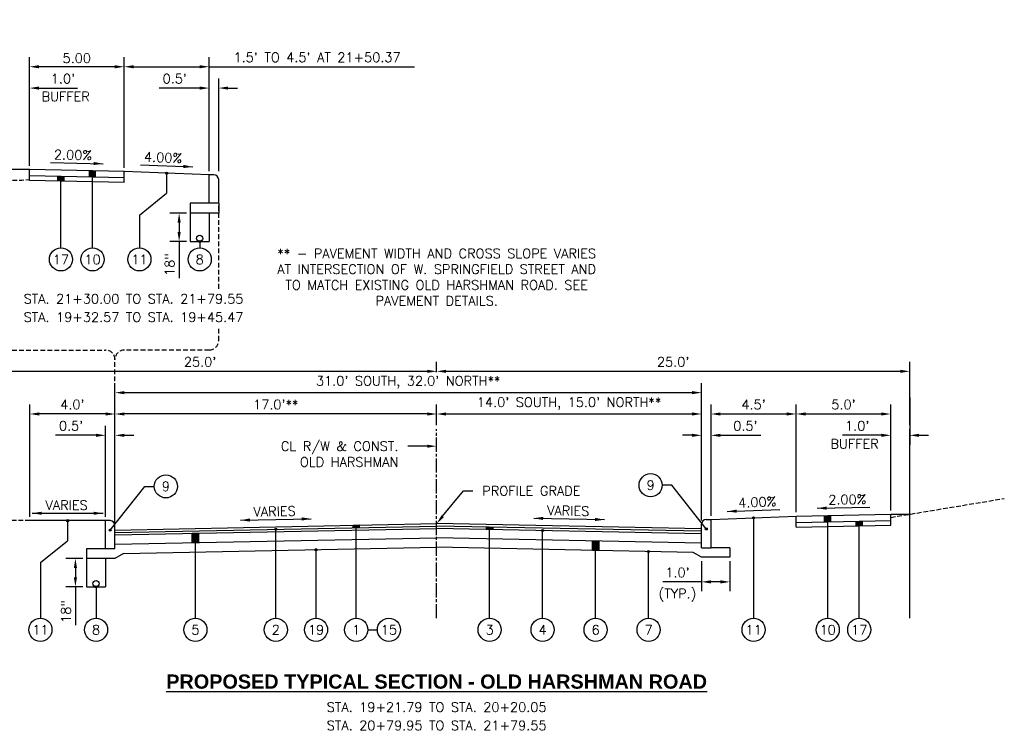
# Model space of a CAD drawing. Extents: x 1490311 to 1490501, y 656428 to 657058.
# Tile 10 of 15: x 1490348 to 1490400, y 656768 to 656806. Entities that reach past the tile are written whole.
import ezdxf
from ezdxf import colors
from ezdxf.entities.mleader import LeaderData, LeaderLine
from ezdxf.enums import TextEntityAlignment as Align
from ezdxf.math import Vec2, Vec3

# ---------------------------------------------------------------- set-up
doc = ezdxf.new("R2010")
doc.units = 0
doc.header["$MEASUREMENT"] = 0
doc.header["$PDMODE"] = 34
doc.header["$PDSIZE"] = 0.004
for name, pattern in [('B', [0.3, 0.25, -0.05]), ('E', [1, 0.75, -0.05, 0.15, -0.05]), ('HIDDEN', [0.375, 0.25, -0.125]), ('rowex', [0])]:
    doc.linetypes.add(name, pattern=pattern)
for name, color, linetype in [('CENTERLINE', 180, 'E'), ('E-GROUND', 82, 'B'), ('E-ROFW-EX', 6, 'rowex'), ('P-CURB', 6, 'Continuous'), ('P-GROUND', 3, 'Continuous'), ('P-LABEL', 7, 'Continuous'), ('P-PAVEMENT', 6, 'Continuous'), ('P-WALK', 4, 'Continuous')]:
    doc.layers.add(name, color=color, linetype=linetype)
doc.styles.add('SOLID', font='arialbd.ttf')
doc.styles.get("Standard").update_dxf_attribs({"font": 'simplex.shx'})
doc.dimstyles.new('COEC', dxfattribs={"dimscale": 13.9, "dimtxt": 0.18, "dimasz": 0.18, "dimexe": 0.18, "dimexo": 0.0625, "dimgap": 0.09, "dimtad": 1, "dimzin": 0, "dimdsep": 46, "dimtxsty": 'Standard', "dimcen": 0.09, "dimclrd": 256, "dimclre": 256, "dimclrt": 256, "dimaunit": 1, "dimadec": 4, "dimazin": 0, "dimtfac": 1, "dimtofl": 0, "dimtmove": 0, "dimatfit": 3, "dimfxl": 1, "dimtolj": 1, "dimtzin": 0, "dimlwd": -1, "dimlwe": -1, "dimarcsym": 0})

# ---------------------------------------------------------------- blocks, each defined once
blk = doc.blocks.new('*D430')
at = {"layer": 'Defpoints', "color": 0, "transparency": 16777216}
for p in [(1490352.783, 656783.54), (1490352.283, 656779.029), (1490352.783, 656778.779)]:
    blk.add_point(p, dxfattribs=at)
at = {"layer": 'P-LABEL', "transparency": 16777216}
for p, q in [((1490352.283, 656779.229), (1490352.283, 656784.04)), ((1490352.783, 656778.979), (1490352.783, 656784.04)), ((1490351.783, 656783.54), (1490349.645, 656783.54)), ((1490353.283, 656783.54), (1490353.783, 656783.54))]:
    blk.add_line(p, q, dxfattribs=at)
for points in [[(1490351.783, 656783.624), (1490351.783, 656783.457), (1490352.283, 656783.54)], [(1490353.283, 656783.624), (1490353.283, 656783.457), (1490352.783, 656783.54)]]:
    blk.add_solid(points, dxfattribs=at)
at = {"layer": 'P-LABEL', "transparency": 16777216, "insert": (1490350.464, 656784.038), "char_height": 0.5, "attachment_point": 5}
blk.add_mtext("\\A1;0.5'", dxfattribs=at)
blk = doc.blocks.new('*D431')
at = {"layer": 'Defpoints', "color": 0, "transparency": 16777216}
for p in [(1490348.283, 656784.668), (1490352.783, 656783.789), (1490348.283, 656779.029)]:
    blk.add_point(p, dxfattribs=at)
at = {"layer": 'P-LABEL', "transparency": 16777216}
for p, q in [((1490348.283, 656779.229), (1490348.283, 656785.168)), ((1490352.783, 656783.989), (1490352.783, 656785.168)), ((1490352.283, 656784.668), (1490348.783, 656784.668))]:
    blk.add_line(p, q, dxfattribs=at)
for points in [[(1490348.783, 656784.751), (1490348.783, 656784.585), (1490348.283, 656784.668)], [(1490352.283, 656784.751), (1490352.283, 656784.585), (1490352.783, 656784.668)]]:
    blk.add_solid(points, dxfattribs=at)
at = {"layer": 'P-LABEL', "transparency": 16777216, "insert": (1490350.533, 656785.166), "char_height": 0.5, "attachment_point": 5}
blk.add_mtext("\\A1;4.0'", dxfattribs=at)
blk = doc.blocks.new('*D432')
at = {"layer": 'Defpoints', "color": 0, "transparency": 16777216}
for p in [(1490352.783, 656784.668), (1490369.783, 656783.869), (1490352.783, 656778.779)]:
    blk.add_point(p, dxfattribs=at)
at = {"layer": 'P-LABEL', "transparency": 16777216}
for p, q in [((1490352.783, 656778.979), (1490352.783, 656785.168)), ((1490369.783, 656784.069), (1490369.783, 656785.168)), ((1490369.283, 656784.668), (1490353.283, 656784.668))]:
    blk.add_line(p, q, dxfattribs=at)
for points in [[(1490353.283, 656784.751), (1490353.283, 656784.585), (1490352.783, 656784.668)], [(1490369.283, 656784.751), (1490369.283, 656784.585), (1490369.783, 656784.668)]]:
    blk.add_solid(points, dxfattribs=at)
at = {"layer": 'P-LABEL', "transparency": 16777216, "insert": (1490361.283, 656785.166), "char_height": 0.5, "attachment_point": 5}
blk.add_mtext("\\A1;17.0'**", dxfattribs=at)
blk = doc.blocks.new('*D433')
at = {"layer": 'Defpoints', "color": 0, "transparency": 16777216}
for p in [(1490383.783, 656784.668), (1490369.783, 656783.869), (1490383.783, 656778.839)]:
    blk.add_point(p, dxfattribs=at)
at = {"layer": 'P-LABEL', "transparency": 16777216}
for p, q in [((1490369.783, 656784.069), (1490369.783, 656785.168)), ((1490383.783, 656779.039), (1490383.783, 656785.168)), ((1490370.283, 656784.668), (1490383.283, 656784.668))]:
    blk.add_line(p, q, dxfattribs=at)
for points in [[(1490370.283, 656784.751), (1490370.283, 656784.585), (1490369.783, 656784.668)], [(1490383.283, 656784.751), (1490383.283, 656784.585), (1490383.783, 656784.668)]]:
    blk.add_solid(points, dxfattribs=at)
at = {"layer": 'P-LABEL', "transparency": 16777216, "insert": (1490376.783, 656785.213), "char_height": 0.5, "attachment_point": 5}
blk.add_mtext("\\A1;14.0' SOUTH, 15.0' NORTH**", dxfattribs=at)
blk = doc.blocks.new('*D434')
at = {"layer": 'Defpoints', "color": 0, "transparency": 16777216}
for p in [(1490383.783, 656785.796), (1490352.783, 656778.779), (1490383.783, 656778.839)]:
    blk.add_point(p, dxfattribs=at)
at = {"layer": 'P-LABEL', "transparency": 16777216}
for p, q in [((1490352.783, 656778.979), (1490352.783, 656786.296)), ((1490383.783, 656779.039), (1490383.783, 656786.296)), ((1490353.283, 656785.796), (1490383.283, 656785.796))]:
    blk.add_line(p, q, dxfattribs=at)
for points in [[(1490353.283, 656785.879), (1490353.283, 656785.713), (1490352.783, 656785.796)], [(1490383.283, 656785.879), (1490383.283, 656785.713), (1490383.783, 656785.796)]]:
    blk.add_solid(points, dxfattribs=at)
at = {"layer": 'P-LABEL', "transparency": 16777216, "insert": (1490368.283, 656786.341), "char_height": 0.5, "attachment_point": 5}
blk.add_mtext("\\A1;31.0' SOUTH, 32.0' NORTH**", dxfattribs=at)
blk = doc.blocks.new('*D435')
at = {"layer": 'Defpoints', "color": 0, "transparency": 16777216}
for p in [(1490383.783, 656783.54), (1490384.283, 656779.109), (1490383.783, 656778.859)]:
    blk.add_point(p, dxfattribs=at)
at = {"layer": 'P-LABEL', "transparency": 16777216}
for p, q in [((1490383.783, 656779.059), (1490383.783, 656784.04)), ((1490384.283, 656779.309), (1490384.283, 656784.04)), ((1490383.283, 656783.54), (1490382.783, 656783.54)), ((1490384.783, 656783.54), (1490386.921, 656783.54))]:
    blk.add_line(p, q, dxfattribs=at)
for points in [[(1490383.283, 656783.624), (1490383.283, 656783.457), (1490383.783, 656783.54)], [(1490384.783, 656783.624), (1490384.783, 656783.457), (1490384.283, 656783.54)]]:
    blk.add_solid(points, dxfattribs=at)
at = {"layer": 'P-LABEL', "transparency": 16777216, "insert": (1490386.102, 656784.038), "char_height": 0.5, "attachment_point": 5}
blk.add_mtext("\\A1;0.5'", dxfattribs=at)
blk = doc.blocks.new('*D436')
at = {"layer": 'Defpoints', "color": 0, "transparency": 16777216}
for p in [(1490369.783, 656786.924), (1490369.783, 656786.686), (1490344.783, 656783.869)]:
    blk.add_point(p, dxfattribs=at)
at = {"layer": 'P-LABEL', "transparency": 16777216}
for p, q in [((1490344.783, 656784.069), (1490344.783, 656787.424)), ((1490369.783, 656786.886), (1490369.783, 656787.424)), ((1490345.283, 656786.924), (1490369.283, 656786.924))]:
    blk.add_line(p, q, dxfattribs=at)
for points in [[(1490345.283, 656787.007), (1490345.283, 656786.84), (1490344.783, 656786.924)], [(1490369.283, 656787.007), (1490369.283, 656786.84), (1490369.783, 656786.924)]]:
    blk.add_solid(points, dxfattribs=at)
at = {"layer": 'P-LABEL', "transparency": 16777216, "insert": (1490357.283, 656787.421), "char_height": 0.5, "attachment_point": 5}
blk.add_mtext("\\A1;25.0'", dxfattribs=at)
blk = doc.blocks.new('*D437')
at = {"layer": 'Defpoints', "color": 0, "transparency": 16777216}
for p in [(1490394.783, 656786.924), (1490369.783, 656786.686), (1490394.783, 656783.869)]:
    blk.add_point(p, dxfattribs=at)
at = {"layer": 'P-LABEL', "transparency": 16777216}
for p, q in [((1490369.783, 656786.886), (1490369.783, 656787.424)), ((1490394.783, 656784.069), (1490394.783, 656787.424)), ((1490370.283, 656786.924), (1490394.283, 656786.924))]:
    blk.add_line(p, q, dxfattribs=at)
for points in [[(1490370.283, 656787.007), (1490370.283, 656786.84), (1490369.783, 656786.924)], [(1490394.283, 656787.007), (1490394.283, 656786.84), (1490394.783, 656786.924)]]:
    blk.add_solid(points, dxfattribs=at)
at = {"layer": 'P-LABEL', "transparency": 16777216, "insert": (1490382.283, 656787.421), "char_height": 0.5, "attachment_point": 5}
blk.add_mtext("\\A1;25.0'", dxfattribs=at)
blk = doc.blocks.new('*D438')
at = {"layer": 'Defpoints', "color": 0, "transparency": 16777216}
for p in [(1490388.783, 656784.668), (1490388.783, 656779.269), (1490384.283, 656779.089)]:
    blk.add_point(p, dxfattribs=at)
at = {"layer": 'P-LABEL', "transparency": 16777216}
for p, q in [((1490384.283, 656779.289), (1490384.283, 656785.168)), ((1490388.783, 656779.469), (1490388.783, 656785.168)), ((1490384.783, 656784.668), (1490388.283, 656784.668))]:
    blk.add_line(p, q, dxfattribs=at)
for points in [[(1490384.783, 656784.751), (1490384.783, 656784.585), (1490384.283, 656784.668)], [(1490388.283, 656784.751), (1490388.283, 656784.585), (1490388.783, 656784.668)]]:
    blk.add_solid(points, dxfattribs=at)
at = {"layer": 'P-LABEL', "transparency": 16777216, "insert": (1490386.533, 656785.166), "char_height": 0.5, "attachment_point": 5}
blk.add_mtext("\\A1;4.5'", dxfattribs=at)
blk = doc.blocks.new('*D439')
at = {"layer": 'Defpoints', "color": 0, "transparency": 16777216}
for p in [(1490393.783, 656784.668), (1490388.783, 656779.269), (1490393.783, 656779.369)]:
    blk.add_point(p, dxfattribs=at)
at = {"layer": 'P-LABEL', "transparency": 16777216}
for p, q in [((1490388.783, 656779.469), (1490388.783, 656785.168)), ((1490393.783, 656779.569), (1490393.783, 656785.168)), ((1490389.283, 656784.668), (1490393.283, 656784.668))]:
    blk.add_line(p, q, dxfattribs=at)
for points in [[(1490389.283, 656784.751), (1490389.283, 656784.585), (1490388.783, 656784.668)], [(1490393.283, 656784.751), (1490393.283, 656784.585), (1490393.783, 656784.668)]]:
    blk.add_solid(points, dxfattribs=at)
at = {"layer": 'P-LABEL', "transparency": 16777216, "insert": (1490391.283, 656785.166), "char_height": 0.5, "attachment_point": 5}
blk.add_mtext("\\A1;5.0'", dxfattribs=at)
blk = doc.blocks.new('*D440')
at = {"layer": 'Defpoints', "color": 0, "transparency": 16777216}
for p in [(1490394.783, 656785.746), (1490394.783, 656783.54), (1490393.783, 656779.369)]:
    blk.add_point(p, dxfattribs=at)
at = {"layer": 'P-LABEL', "transparency": 16777216}
for p, q in [((1490394.783, 656785.546), (1490394.783, 656783.04)), ((1490393.783, 656779.569), (1490393.783, 656784.04)), ((1490393.283, 656783.54), (1490391.24, 656783.54)), ((1490395.283, 656783.54), (1490395.783, 656783.54))]:
    blk.add_line(p, q, dxfattribs=at)
for points in [[(1490393.283, 656783.624), (1490393.283, 656783.457), (1490393.783, 656783.54)], [(1490395.283, 656783.624), (1490395.283, 656783.457), (1490394.783, 656783.54)]]:
    blk.add_solid(points, dxfattribs=at)
at = {"layer": 'P-LABEL', "transparency": 16777216, "insert": (1490392.011, 656784.038), "char_height": 0.5, "attachment_point": 5}
blk.add_mtext("\\A1;1.0'", dxfattribs=at)
blk = doc.blocks.new('*D441')
at = {"layer": 'Defpoints', "color": 0, "transparency": 16777216}
for p in [(1490351.283, 656777.029), (1490350.693, 656775.529), (1490351.283, 656775.529)]:
    blk.add_point(p, dxfattribs=at)
at = {"layer": 'P-LABEL', "transparency": 16777216}
for p, q in [((1490351.083, 656777.029), (1490350.193, 656777.029)), ((1490350.693, 656776.529), (1490350.693, 656776.029)), ((1490351.083, 656775.529), (1490350.193, 656775.529)), ((1490350.693, 656775.529), (1490350.693, 656773.501))]:
    blk.add_line(p, q, dxfattribs=at)
for points in [[(1490350.61, 656776.529), (1490350.776, 656776.529), (1490350.693, 656777.029)], [(1490350.61, 656776.029), (1490350.776, 656776.029), (1490350.693, 656775.529)]]:
    blk.add_solid(points, dxfattribs=at)
at = {"layer": 'P-LABEL', "transparency": 16777216, "insert": (1490350.196, 656774.225), "char_height": 0.5, "attachment_point": 5, "rotation": 90}
blk.add_mtext('\\A1;18"', dxfattribs=at)
blk = doc.blocks.new('*D493')
at = {"layer": 'Defpoints', "color": 0, "transparency": 16777216}
for p in [(1490356.764, 656795.29), (1490356.174, 656793.79), (1490356.764, 656793.79)]:
    blk.add_point(p, dxfattribs=at)
at = {"layer": 'P-LABEL', "transparency": 16777216}
for p, q in [((1490356.564, 656795.29), (1490355.674, 656795.29)), ((1490356.174, 656794.79), (1490356.174, 656794.29)), ((1490356.564, 656793.79), (1490355.674, 656793.79)), ((1490356.174, 656793.79), (1490356.174, 656791.842))]:
    blk.add_line(p, q, dxfattribs=at)
for points in [[(1490356.091, 656794.79), (1490356.257, 656794.79), (1490356.174, 656795.29)], [(1490356.091, 656794.29), (1490356.257, 656794.29), (1490356.174, 656793.79)]]:
    blk.add_solid(points, dxfattribs=at)
at = {"layer": 'P-LABEL', "transparency": 16777216, "insert": (1490355.676, 656792.566), "char_height": 0.5, "attachment_point": 5, "rotation": 90}
blk.add_mtext('\\A1;18"', dxfattribs=at)
blk = doc.blocks.new('*D494')
at = {"layer": 'Defpoints', "color": 0, "transparency": 16777216}
for p in [(1490353.264, 656803.03), (1490353.264, 656797.49), (1490357.764, 656797.31)]:
    blk.add_point(p, dxfattribs=at)
at = {"layer": 'P-LABEL', "transparency": 16777216}
for p, q in [((1490353.264, 656797.69), (1490353.264, 656803.53)), ((1490353.764, 656803.03), (1490357.264, 656803.03)), ((1490357.764, 656797.51), (1490357.764, 656803.53)), ((1490357.764, 656803.03), (1490368.616, 656803.03))]:
    blk.add_line(p, q, dxfattribs=at)
for points in [[(1490353.764, 656803.113), (1490353.764, 656802.946), (1490353.264, 656803.03)], [(1490357.264, 656803.113), (1490357.264, 656802.946), (1490357.764, 656803.03)]]:
    blk.add_solid(points, dxfattribs=at)
at = {"layer": 'P-LABEL', "transparency": 16777216, "insert": (1490363.464, 656803.527), "char_height": 0.5, "attachment_point": 5}
blk.add_mtext("\\A1;1.5' TO 4.5' AT 21+50.37", dxfattribs=at)
blk = doc.blocks.new('*D495')
at = {"layer": 'Defpoints', "color": 0, "transparency": 16777216}
for p in [(1490348.264, 656803.03), (1490348.264, 656797.59), (1490353.264, 656797.49)]:
    blk.add_point(p, dxfattribs=at)
at = {"layer": 'P-LABEL', "transparency": 16777216}
for p, q in [((1490348.264, 656797.79), (1490348.264, 656803.53)), ((1490352.764, 656803.03), (1490348.764, 656803.03)), ((1490353.264, 656797.69), (1490353.264, 656803.53))]:
    blk.add_line(p, q, dxfattribs=at)
for points in [[(1490348.764, 656803.113), (1490348.764, 656802.946), (1490348.264, 656803.03)], [(1490352.764, 656803.113), (1490352.764, 656802.946), (1490353.264, 656803.03)]]:
    blk.add_solid(points, dxfattribs=at)
at = {"layer": 'P-LABEL', "transparency": 16777216, "insert": (1490350.764, 656803.48), "char_height": 0.5, "attachment_point": 5}
blk.add_mtext('\\A1;5.00', dxfattribs=at)
blk = doc.blocks.new('*D496')
at = {"layer": 'Defpoints', "color": 0, "transparency": 16777216}
for p in [(1490348.264, 656801.902), (1490347.264, 656797.59), (1490348.264, 656797.59)]:
    blk.add_point(p, dxfattribs=at)
at = {"layer": 'P-LABEL', "transparency": 16777216}
for p, q in [((1490347.264, 656797.79), (1490347.264, 656802.402)), ((1490348.264, 656797.79), (1490348.264, 656802.402)), ((1490346.764, 656801.902), (1490346.264, 656801.902)), ((1490348.764, 656801.902), (1490350.806, 656801.902))]:
    blk.add_line(p, q, dxfattribs=at)
for points in [[(1490346.764, 656801.985), (1490346.764, 656801.819), (1490347.264, 656801.902)], [(1490348.764, 656801.985), (1490348.764, 656801.819), (1490348.264, 656801.902)]]:
    blk.add_solid(points, dxfattribs=at)
at = {"layer": 'P-LABEL', "transparency": 16777216, "insert": (1490350.035, 656802.4), "char_height": 0.5, "attachment_point": 5}
blk.add_mtext("\\A1;1.0'", dxfattribs=at)
blk = doc.blocks.new('*D497')
at = {"layer": 'Defpoints', "color": 0, "transparency": 16777216}
for p in [(1490358.264, 656801.902), (1490357.764, 656797.31), (1490358.264, 656797.31)]:
    blk.add_point(p, dxfattribs=at)
at = {"layer": 'P-LABEL', "transparency": 16777216}
for p, q in [((1490357.764, 656797.51), (1490357.764, 656802.402)), ((1490358.264, 656797.51), (1490358.264, 656802.402)), ((1490357.264, 656801.902), (1490355.125, 656801.902)), ((1490358.764, 656801.902), (1490359.264, 656801.902))]:
    blk.add_line(p, q, dxfattribs=at)
for points in [[(1490357.264, 656801.985), (1490357.264, 656801.819), (1490357.764, 656801.902)], [(1490358.764, 656801.985), (1490358.764, 656801.819), (1490358.264, 656801.902)]]:
    blk.add_solid(points, dxfattribs=at)
at = {"layer": 'P-LABEL', "transparency": 16777216, "insert": (1490355.944, 656802.4), "char_height": 0.5, "attachment_point": 5}
blk.add_mtext("\\A1;0.5'", dxfattribs=at)
blk = doc.blocks.new('*D505')
at = {"layer": 'Defpoints', "color": 0, "transparency": 16777216}
for p in [(1490383.783, 656777.089), (1490385.283, 656777.089), (1490383.783, 656775.791)]:
    blk.add_point(p, dxfattribs=at)
at = {"layer": 'P-LABEL', "transparency": 16777216}
for p, q in [((1490383.783, 656776.889), (1490383.783, 656775.291)), ((1490385.283, 656776.889), (1490385.283, 656775.291)), ((1490383.783, 656775.791), (1490381.74, 656775.791)), ((1490384.783, 656775.791), (1490384.283, 656775.791))]:
    blk.add_line(p, q, dxfattribs=at)
for points in [[(1490384.283, 656775.874), (1490384.283, 656775.707), (1490383.783, 656775.791)], [(1490384.783, 656775.874), (1490384.783, 656775.707), (1490385.283, 656775.791)]]:
    blk.add_solid(points, dxfattribs=at)
at = {"layer": 'P-LABEL', "transparency": 16777216, "insert": (1490382.511, 656776.288), "char_height": 0.5, "attachment_point": 5}
blk.add_mtext("\\A1;1.0'", dxfattribs=at)

msp = doc.modelspace()

# ---------------------------------------------------------------- hatches: boundary and pattern name
at = {"layer": 'P-LABEL'}
h = msp.add_hatch(color=256, dxfattribs=at)
h.dxf.hatch_style = 1
h.paths.add_polyline_path([(1490351.43, 656797.527), (1490351.763, 656797.52), (1490351.763, 656797.187), (1490351.43, 656797.194)])
h = msp.add_hatch(color=256, dxfattribs=at)
h.dxf.hatch_style = 1
edge = h.paths.add_edge_path()
edge.add_arc((1490355.514, 656797.4), 0.055, 0, 360)
h = msp.add_hatch(color=256, dxfattribs=at)
h.dxf.hatch_style = 1
h.paths.add_polyline_path([(1490349.764, 656797.227), (1490350.097, 656797.22), (1490350.097, 656796.97), (1490349.764, 656796.977)])
h = msp.add_hatch(color=256, dxfattribs=at)
h.dxf.hatch_style = 1
edge = h.paths.add_edge_path()
edge.add_arc((1490357.264, 656793.79), 0.055, 0, 360)
h = msp.add_hatch(color=256, dxfattribs=at)
h.dxf.hatch_style = 1
edge = h.paths.add_edge_path()
edge.add_arc((1490386.533, 656779.179), 0.055, 0, 360)
h = msp.add_hatch(color=256, dxfattribs=at)
h.dxf.hatch_style = 1
h.paths.add_polyline_path([(1490390.283, 656778.965), (1490390.616, 656778.972), (1490390.616, 656779.305), (1490390.283, 656779.299)])
h = msp.add_hatch(color=256, dxfattribs=at)
h.dxf.hatch_style = 1
edge = h.paths.add_edge_path()
edge.add_arc((1490350.283, 656779.029), 0.055, 0, 360)
h = msp.add_hatch(color=256, dxfattribs=at)
h.dxf.hatch_style = 1
edge = h.paths.add_edge_path()
edge.add_arc((1490352.533, 656778.529), 0.055, 0, 360)
h = msp.add_hatch(color=256, dxfattribs=at)
h.dxf.hatch_style = 1
edge = h.paths.add_edge_path()
edge.add_arc((1490361.283, 656778.574), 0.055, 0, 360)
h = msp.add_hatch(color=256, dxfattribs=at)
h.dxf.hatch_style = 1
h.paths.add_polyline_path([(1490365.699, 656778.787), (1490365.366, 656778.78), (1490365.366, 656778.655), (1490365.699, 656778.662)])
h = msp.add_hatch(color=256, dxfattribs=at)
h.dxf.hatch_style = 1
h.paths.add_polyline_path([(1490372.416, 656778.691), (1490372.749, 656778.684), (1490372.749, 656778.559), (1490372.416, 656778.566)])
h = msp.add_hatch(color=256, dxfattribs=at)
h.dxf.hatch_style = 1
edge = h.paths.add_edge_path()
edge.add_arc((1490384.033, 656778.589), 0.055, 180, 540, ccw=False)
h = msp.add_hatch(color=256, dxfattribs=at)
h.dxf.hatch_style = 1
h.paths.add_polyline_path([(1490391.949, 656778.749), (1490392.283, 656778.755), (1490392.283, 656779.005), (1490391.949, 656778.999)])
h = msp.add_hatch(color=256, dxfattribs=at)
h.dxf.hatch_style = 1
h.paths.add_polyline_path([(1490356.866, 656778.36), (1490357.199, 656778.367), (1490357.199, 656777.867), (1490356.866, 656777.86)])
h = msp.add_hatch(color=256, dxfattribs=at)
h.dxf.hatch_style = 1
edge = h.paths.add_edge_path()
edge.add_arc((1490375.383, 656778.507), 0.055, 0, 360)
h = msp.add_hatch(color=256, dxfattribs=at)
h.dxf.hatch_style = 1
edge = h.paths.add_edge_path()
edge.add_arc((1490363.408, 656777.491), 0.055, 0, 360)
h = msp.add_hatch(color=256, dxfattribs=at)
h.dxf.hatch_style = 1
h.paths.add_polyline_path([(1490378.016, 656777.954), (1490378.349, 656777.947), (1490378.349, 656777.447), (1490378.016, 656777.454)])
h = msp.add_hatch(color=256, dxfattribs=at)
h.dxf.hatch_style = 1
edge = h.paths.add_edge_path()
edge.add_arc((1490380.983, 656777.395), 0.055, 0, 360)
h = msp.add_hatch(color=256, dxfattribs=at)
h.dxf.hatch_style = 1
edge = h.paths.add_edge_path()
edge.add_arc((1490351.783, 656775.529), 0.055, 0, 360)

# ---------------------------------------------------------------- linework, layer by layer
at = {"layer": 'CENTERLINE', "flags": 128}
msp.add_lwpolyline([(1490369.783, 656773.869), (1490369.783, 656783.869)], dxfattribs=at)
at = {"layer": 'E-GROUND', "flags": 128}
for points in [[(1490342.473, 656796.931), (1490347.868, 656797.039), (1490348.264, 656797.062)], [(1490393.783, 656779.202), (1490399.783, 656780.202)], [(1490348.283, 656779.029), (1490340.283, 656779.029)]]:
    msp.add_lwpolyline(points, dxfattribs=at)
at = {"layer": 'E-ROFW-EX', "flags": 128}
msp.add_lwpolyline([(1490394.783, 656773.869), (1490394.783, 656783.869)], dxfattribs=at)
at = {"layer": 'P-CURB', "flags": 128}
for points in [[(1490358.014, 656797.31), (1490357.764, 656797.31)], [(1490357.764, 656795.81), (1490357.764, 656797.31)], [(1490358.264, 656795.81), (1490358.264, 656797.06)], [(1490358.264, 656795.81), (1490357.764, 656795.81)], [(1490352.533, 656779.029), (1490352.283, 656779.029)], [(1490352.283, 656777.529), (1490352.283, 656779.029)], [(1490352.783, 656777.529), (1490352.783, 656778.779)], [(1490383.783, 656777.589), (1490383.783, 656778.839)], [(1490384.033, 656779.089), (1490384.283, 656779.089)], [(1490384.283, 656777.589), (1490384.283, 656779.089)], [(1490383.783, 656777.589), (1490384.283, 656777.589)], [(1490352.783, 656777.529), (1490352.283, 656777.529)]]:
    msp.add_lwpolyline(points, dxfattribs=at)
at = {"layer": 'P-CURB'}
for centre, start, end in [((1490358.014, 656797.06), 0, 90), ((1490352.533, 656778.779), 0, 90), ((1490384.033, 656778.839), 90, 180)]:
    msp.add_arc(centre, 0.25, start, end, dxfattribs=at)
at = {"layer": 'P-GROUND', "flags": 128}
for points in [[(1490348.264, 656797.59), (1490347.264, 656797.59)], [(1490357.764, 656797.31), (1490353.264, 656797.49)], [(1490384.283, 656779.089), (1490388.783, 656779.269)], [(1490393.783, 656779.369), (1490394.783, 656779.369)], [(1490352.283, 656779.029), (1490348.283, 656779.029)]]:
    msp.add_lwpolyline(points, dxfattribs=at)
at = {"layer": 'P-LABEL'}
for points in [[(1490349.375, 656797.958), (1490352.153, 656797.903)], [(1490354.125, 656797.846), (1490356.902, 656797.735)], [(1490385.145, 656779.513), (1490387.921, 656779.624)], [(1490389.894, 656779.681), (1490392.672, 656779.736)], [(1490348.412, 656779.419), (1490352.153, 656779.419)], [(1490359.412, 656779.051), (1490363.153, 656779.126)], [(1490374.912, 656779.156), (1490378.653, 656779.081)]]:
    msp.add_lwpolyline(points, dxfattribs=at)
at = {"layer": 'P-LABEL', "flags": 128}
for points in [[(1490351.43, 656797.194), (1490351.43, 656797.527)], [(1490351.597, 656793.453), (1490351.597, 656797.524)], [(1490351.763, 656797.187), (1490351.763, 656797.52)], [(1490355.514, 656797.4), (1490355.514, 656796.337)], [(1490349.764, 656796.977), (1490349.764, 656797.227)], [(1490349.93, 656793.453), (1490349.93, 656797.224)], [(1490350.097, 656796.97), (1490350.097, 656797.22)], [(1490354.075, 656795.179), (1490355.514, 656796.337)], [(1490354.075, 656795.179), (1490354.075, 656793.453)], [(1490357.264, 656793.79), (1490357.264, 656793.453)], [(1490352.533, 656778.529), (1490354.356, 656780.842)], [(1490354.356, 656780.842), (1490354.862, 656780.842)], [(1490382.21, 656780.902), (1490381.704, 656780.902)], [(1490384.033, 656778.589), (1490382.21, 656780.902)], [(1490386.533, 656779.179), (1490386.533, 656773.869)], [(1490390.283, 656778.965), (1490390.283, 656779.299)], [(1490390.449, 656773.869), (1490390.449, 656779.302)], [(1490390.616, 656778.972), (1490390.616, 656779.305)], [(1490350.283, 656779.029), (1490350.283, 656777.965)], [(1490361.283, 656773.869), (1490361.283, 656778.574)], [(1490365.699, 656778.787), (1490365.366, 656778.78), (1490365.366, 656778.655), (1490365.699, 656778.662), (1490365.699, 656778.787)], [(1490365.366, 656778.655), (1490365.366, 656778.78)], [(1490365.533, 656773.869), (1490365.533, 656778.784)], [(1490365.699, 656778.662), (1490365.699, 656778.787)], [(1490372.416, 656778.566), (1490372.416, 656778.691)], [(1490372.416, 656778.691), (1490372.749, 656778.684), (1490372.749, 656778.559), (1490372.416, 656778.566), (1490372.416, 656778.691)], [(1490372.583, 656773.869), (1490372.583, 656778.688)], [(1490372.749, 656778.559), (1490372.749, 656778.684)], [(1490391.949, 656778.749), (1490391.949, 656778.999)], [(1490392.116, 656773.869), (1490392.116, 656779.002)], [(1490392.283, 656778.755), (1490392.283, 656779.005)], [(1490356.866, 656778.36), (1490357.199, 656778.367), (1490357.199, 656777.867), (1490356.866, 656777.86), (1490356.866, 656778.36)], [(1490356.866, 656777.86), (1490356.866, 656778.36)], [(1490357.033, 656773.869), (1490357.033, 656778.364)], [(1490357.199, 656777.867), (1490357.199, 656778.367)], [(1490375.383, 656773.869), (1490375.383, 656778.507)], [(1490348.844, 656776.808), (1490350.283, 656777.965)], [(1490378.016, 656777.454), (1490378.016, 656777.954)], [(1490378.016, 656777.954), (1490378.349, 656777.947), (1490378.349, 656777.447), (1490378.016, 656777.454), (1490378.016, 656777.954)], [(1490378.183, 656773.869), (1490378.183, 656777.951)], [(1490378.349, 656777.447), (1490378.349, 656777.947)], [(1490363.408, 656773.869), (1490363.408, 656777.491)], [(1490380.983, 656773.869), (1490380.983, 656777.395)], [(1490348.844, 656776.808), (1490348.844, 656773.869)], [(1490351.783, 656775.529), (1490351.783, 656773.869)], [(1490366.144, 656773.257), (1490366.65, 656773.257)]]:
    msp.add_lwpolyline(points, dxfattribs=at)
at = {"layer": 'P-LABEL', "linetype": 'HIDDEN', "flags": 128}
for points in [[(1490358.264, 656791.294), (1490358.264, 656796.435)], [(1490358.264, 656788.551), (1490358.264, 656789.201)], [(1490339.09, 656788.051), (1490352.283, 656788.051)], [(1490357.764, 656788.051), (1490353.283, 656788.051)], [(1490352.783, 656778.529), (1490352.783, 656787.551)]]:
    msp.add_lwpolyline(points, dxfattribs=at)
at = {"layer": 'P-LABEL'}
for centre, radius in [((1490355.514, 656797.4), 0.055), ((1490357.264, 656793.79), 0.055), ((1490349.93, 656792.842), 0.611), ((1490351.597, 656792.842), 0.611), ((1490354.075, 656792.842), 0.611), ((1490357.264, 656792.842), 0.611), ((1490355.473, 656780.842), 0.611), ((1490381.092, 656780.902), 0.611), ((1490386.533, 656779.179), 0.055), ((1490350.283, 656779.029), 0.055), ((1490352.533, 656778.529), 0.055), ((1490361.283, 656778.574), 0.055), ((1490384.033, 656778.589), 0.055), ((1490375.383, 656778.507), 0.055), ((1490363.408, 656777.491), 0.055), ((1490380.983, 656777.395), 0.055), ((1490351.783, 656775.529), 0.055), ((1490348.844, 656773.257), 0.611), ((1490351.783, 656773.257), 0.611), ((1490357.033, 656773.257), 0.611), ((1490361.283, 656773.257), 0.611), ((1490363.408, 656773.257), 0.611), ((1490365.533, 656773.257), 0.611), ((1490367.262, 656773.257), 0.611), ((1490372.583, 656773.257), 0.611), ((1490375.383, 656773.257), 0.611), ((1490378.183, 656773.257), 0.611), ((1490380.983, 656773.257), 0.611), ((1490386.533, 656773.257), 0.611), ((1490390.449, 656773.257), 0.611), ((1490392.116, 656773.257), 0.611)]:
    msp.add_circle(centre, radius, dxfattribs=at)
at = {"layer": 'P-LABEL', "linetype": 'HIDDEN'}
for centre, start, end in [((1490357.764, 656788.551), 270, 0), ((1490352.283, 656787.551), 0, 90), ((1490353.283, 656787.551), 90, 180)]:
    msp.add_arc(centre, 0.5, start, end, dxfattribs=at)
at = {"layer": 'P-LABEL'}
for points in [[(1490351.651, 656797.829), (1490352.153, 656797.903), (1490351.654, 656797.996)], [(1490356.399, 656797.671), (1490356.902, 656797.735), (1490356.405, 656797.838)], [(1490385.641, 656779.616), (1490385.145, 656779.513), (1490385.647, 656779.45)], [(1490390.392, 656779.774), (1490389.894, 656779.681), (1490390.395, 656779.608)], [(1490348.912, 656779.335), (1490348.412, 656779.419), (1490348.912, 656779.502)], [(1490351.653, 656779.335), (1490352.153, 656779.419), (1490351.653, 656779.502)], [(1490359.914, 656778.978), (1490359.412, 656779.051), (1490359.911, 656779.145)], [(1490362.655, 656779.033), (1490363.153, 656779.126), (1490362.651, 656779.199)], [(1490375.411, 656779.063), (1490374.912, 656779.156), (1490375.414, 656779.229)], [(1490378.151, 656779.008), (1490378.653, 656779.081), (1490378.155, 656779.175)]]:
    msp.add_solid(points, dxfattribs=at)
at = {"layer": 'P-PAVEMENT', "flags": 128}
for points in [[(1490356.764, 656795.81), (1490356.764, 656795.29)], [(1490358.264, 656795.81), (1490356.764, 656795.81)], [(1490358.264, 656795.81), (1490358.264, 656795.29)], [(1490358.264, 656795.29), (1490356.764, 656795.29)], [(1490356.764, 656795.29), (1490356.764, 656793.79)], [(1490357.764, 656795.29), (1490357.764, 656793.79)], [(1490356.764, 656793.79), (1490357.764, 656793.79)], [(1490352.783, 656778.529), (1490369.783, 656778.869)], [(1490352.783, 656778.404), (1490369.783, 656778.744)], [(1490352.783, 656778.279), (1490369.783, 656778.619)], [(1490383.783, 656778.589), (1490369.783, 656778.869)], [(1490383.783, 656778.464), (1490369.783, 656778.744)], [(1490383.783, 656778.339), (1490369.783, 656778.619)], [(1490383.783, 656777.839), (1490383.783, 656778.589)], [(1490352.783, 656777.779), (1490352.783, 656778.529)], [(1490352.783, 656777.779), (1490369.783, 656778.119)], [(1490383.783, 656777.839), (1490369.783, 656778.119)], [(1490353.231, 656777.288), (1490369.783, 656777.619)], [(1490383.334, 656777.348), (1490369.783, 656777.619)], [(1490385.283, 656777.589), (1490384.283, 656777.589)], [(1490385.283, 656777.589), (1490385.283, 656777.089)], [(1490351.283, 656777.529), (1490351.283, 656777.029)], [(1490352.283, 656777.529), (1490351.283, 656777.529)], [(1490352.783, 656777.029), (1490351.283, 656777.029)], [(1490351.283, 656777.029), (1490351.283, 656775.529)], [(1490352.283, 656777.029), (1490352.283, 656775.529)], [(1490353.231, 656777.288), (1490352.783, 656777.029)], [(1490383.783, 656777.089), (1490383.334, 656777.348)], [(1490385.283, 656777.089), (1490383.783, 656777.089)], [(1490351.283, 656775.529), (1490352.283, 656775.529)]]:
    msp.add_lwpolyline(points, dxfattribs=at)
at = {"layer": 'P-PAVEMENT'}
for centre in [(1490357.264, 656793.956), (1490351.783, 656775.695)]:
    msp.add_circle(centre, 0.167, dxfattribs=at)
at = {"layer": 'P-WALK', "flags": 128}
for points in [[(1490348.264, 656797.007), (1490348.264, 656797.59)], [(1490353.264, 656797.49), (1490348.264, 656797.59)], [(1490353.264, 656796.907), (1490353.264, 656797.49)], [(1490353.264, 656797.157), (1490348.264, 656797.257)], [(1490353.264, 656796.907), (1490348.264, 656797.007)], [(1490388.783, 656779.269), (1490393.783, 656779.369)], [(1490388.783, 656778.685), (1490388.783, 656779.269)], [(1490393.783, 656778.785), (1490393.783, 656779.369)], [(1490388.783, 656778.935), (1490393.783, 656779.035)], [(1490388.783, 656778.685), (1490393.783, 656778.785)]]:
    msp.add_lwpolyline(points, dxfattribs=at)

# ---------------------------------------------------------------- texts
at = {"layer": 'P-LABEL'}
for s, rotation, p in [('2.00%%%', 358.8542, (1490350.566, 656798.367)), ('4.00%%%', 357.7094, (1490355.325, 656798.23)), ('4.00%%%', 2.2906, (1490386.727, 656780.009)), ('2.00%%%', 1.1458, (1490391.486, 656780.145)), ('VARIES', 360, (1490350.227, 656779.851)), ('VARIES', 1.1458, (1490361.219, 656779.52)), ('VARIES', 358.8542, (1490376.736, 656779.552))]:
    msp.add_text(s, height=0.5, rotation=rotation, dxfattribs=at).set_placement(p, align=Align.MIDDLE_CENTER)
for s, p in [('17', (1490349.93, 656792.842)), ('10', (1490351.597, 656792.842)), ('11', (1490354.075, 656792.842)), ('8', (1490357.264, 656792.842)), ('STA. 21+30.00 TO STA. 21+79.55', (1490353.764, 656790.76)), ('STA. 19+32.57 TO STA. 19+45.47', (1490353.764, 656789.789)), ('9', (1490355.473, 656780.842)), ('9', (1490381.092, 656780.902)), ('11', (1490348.844, 656773.257)), ('8', (1490351.783, 656773.257)), ('5', (1490357.033, 656773.257)), ('2', (1490361.283, 656773.257)), ('19', (1490363.408, 656773.257)), ('1', (1490365.533, 656773.257)), ('15', (1490367.262, 656773.257)), ('3', (1490372.583, 656773.257)), ('4', (1490375.383, 656773.257)), ('6', (1490378.183, 656773.257)), ('7', (1490380.983, 656773.257)), ('11', (1490386.533, 656773.257)), ('10', (1490390.449, 656773.257)), ('17', (1490392.116, 656773.257)), ('STA. 19+21.79 TO STA. 20+20.05', (1490369.783, 656769.17)), ('STA. 20+79.95 TO STA. 21+79.55', (1490369.783, 656768.2))]:
    msp.add_text(s, height=0.5, dxfattribs=at).set_placement(p, align=Align.MIDDLE_CENTER)
at = {"layer": 'P-LABEL', "style": 'SOLID'}
msp.add_text('%%UPROPOSED TYPICAL SECTION - OLD HARSHMAN ROAD', height=0.75, dxfattribs=at).set_placement((1490369.783, 656770.518), align=Align.MIDDLE_CENTER)
at = {"layer": 'P-LABEL', "char_height": 0.5, "attachment_point": 5}
for s, width, insert in [('BUFFER', 3.65864, (1490350.178, 656801.452)), ('** - PAVEMENT WIDTH AND CROSS SLOPE VARIES AT INTERSECTION OF W. SPRINGFIELD STREET AND TO MATCH EXISTING OLD HARSHMAN ROAD. SEE PAVEMENT DETAILS.', 19.00161, (1490369.783, 656791.906)), ('BUFFER', 3.65864, (1490391.868, 656783.09))]:
    msp.add_mtext_dynamic_manual_height_columns(s, width=width, gutter_width=2.5, heights=[0], dxfattribs=dict(at, insert=insert))
at = {"layer": 'P-LABEL', "insert": (1490382.511, 656775.089), "char_height": 0.5, "attachment_point": 5}
msp.add_mtext('(TYP.)', dxfattribs=at)

# ---------------------------------------------------------------- dimensions: what is measured, and where the dimension line sits
at = {"layer": 'P-LABEL'}
for base, p1, p2, text, picture, middle in [((1490353.264, 656803.03), (1490357.764, 656797.31), (1490353.264, 656797.49), "1.5' TO 4.5' AT 21+50.37", '*D494', (1490363.464, 656803.03)), ((1490358.264, 656801.902), (1490357.764, 656797.31), (1490358.264, 656797.31), "0.5'", '*D497', (1490355.944, 656801.902)), ((1490394.783, 656783.54), (1490393.783, 656779.369), (1490394.783, 656785.746), "1.0'", '*D440', (1490392.011, 656783.54)), ((1490352.783, 656783.54), (1490352.283, 656779.029), (1490352.783, 656778.779), "0.5'", '*D430', (1490350.464, 656783.54))]:
    dim = msp.add_linear_dim(base=base, p1=p1, p2=p2, text=text, dimstyle='COEC', override={"dimscale": 4, "dimtxt": 0.125, "dimasz": 0.125, "dimexe": 0.125, "dimexo": 0.05, "dimgap": 0.05}, dxfattribs=at)
    dim.commit()
    dim.dimension.update_dxf_attribs({"geometry": picture, "text_midpoint": middle, "dimtype": 160})
dim = msp.add_linear_dim(base=(1490348.264, 656803.03), p1=(1490353.264, 656797.49), p2=(1490348.264, 656797.59), dimstyle='COEC', override={"dimscale": 4, "dimtxt": 0.125, "dimasz": 0.125, "dimexe": 0.125, "dimexo": 0.05, "dimgap": 0.05, "dimtmove": 1}, dxfattribs=at)
dim.commit()
dim.dimension.update_dxf_attribs({"geometry": '*D495', "text_midpoint": (1490350.764, 656803.48)})
for base, p1, p2, text, picture, middle in [((1490348.264, 656801.902), (1490347.264, 656797.59), (1490348.264, 656797.59), "1.0'", '*D496', (1490350.035, 656802.4)), ((1490369.783, 656786.924), (1490344.783, 656783.869), (1490369.783, 656786.686), "25.0'", '*D436', (1490357.283, 656787.421)), ((1490383.783, 656785.796), (1490352.783, 656778.779), (1490383.783, 656778.839), "31.0' SOUTH, 32.0' NORTH**", '*D434', (1490368.283, 656786.341)), ((1490394.783, 656786.924), (1490369.783, 656786.686), (1490394.783, 656783.869), "25.0'", '*D437', (1490382.283, 656787.421)), ((1490383.783, 656784.668), (1490369.783, 656783.869), (1490383.783, 656778.839), "14.0' SOUTH, 15.0' NORTH**", '*D433', (1490376.783, 656785.213)), ((1490348.283, 656784.668), (1490352.783, 656783.789), (1490348.283, 656779.029), "4.0'", '*D431', (1490350.533, 656785.166)), ((1490352.783, 656784.668), (1490369.783, 656783.869), (1490352.783, 656778.779), "17.0'**", '*D432', (1490361.283, 656785.166)), ((1490388.783, 656784.668), (1490384.283, 656779.089), (1490388.783, 656779.269), "4.5'", '*D438', (1490386.533, 656785.166)), ((1490393.783, 656784.668), (1490388.783, 656779.269), (1490393.783, 656779.369), "5.0'", '*D439', (1490391.283, 656785.166))]:
    dim = msp.add_linear_dim(base=base, p1=p1, p2=p2, text=text, dimstyle='COEC', override={"dimscale": 4, "dimtxt": 0.125, "dimasz": 0.125, "dimexe": 0.125, "dimexo": 0.05, "dimgap": 0.05}, dxfattribs=at)
    dim.commit()
    dim.dimension.update_dxf_attribs({"geometry": picture, "text_midpoint": middle})
for base, p1, p2, angle, text, picture, middle in [((1490356.174, 656793.79), (1490356.764, 656795.29), (1490356.764, 656793.79), 90, '18"', '*D493', (1490356.174, 656792.566)), ((1490383.783, 656783.54), (1490384.283, 656779.109), (1490383.783, 656778.859), 180, "0.5'", '*D435', (1490386.102, 656783.54)), ((1490350.693, 656775.529), (1490351.283, 656777.029), (1490351.283, 656775.529), 90, '18"', '*D441', (1490350.693, 656774.225)), ((1490383.783, 656775.791), (1490385.283, 656777.089), (1490383.783, 656777.089), 180, "1.0'", '*D505', (1490382.511, 656775.791))]:
    dim = msp.add_linear_dim(base=base, p1=p1, p2=p2, angle=angle, text=text, dimstyle='COEC', override={"dimscale": 4, "dimtxt": 0.125, "dimasz": 0.125, "dimexe": 0.125, "dimexo": 0.05, "dimgap": 0.05}, dxfattribs=at)
    dim.commit()
    dim.dimension.update_dxf_attribs({"geometry": picture, "text_midpoint": middle, "dimtype": 160})

# ---------------------------------------------------------------- leaders
ml = msp.add_multileader_mtext('Standard', dxfattribs=at)
ml.set_content('CL R/W & CONST.\\POLD HARSHMAN', color=256)
ml.set_leader_properties(color=256, linetype='ByLayer', lineweight=-1)
ml.build(insert=Vec2(0, 0))
ml.multileader.update_dxf_attribs({"dogleg_length": 0.125, "arrow_head_size": 0.5, "scale": 4})
ctx = ml.context
ctx.base_point, ctx.scale, ctx.char_height, ctx.arrow_head_size, ctx.landing_gap_size, ctx.plane_origin = Vec3(1490360.286, 656782.965), 4, 0.5, 0.5, 0.5, Vec3(1490369.783, 656782.965)
ctx.text_align_type = 2
notes = []
notes.append((ctx, [(1, (1, 1, 0), (1490368.763, 656782.965), (-1, 0), 0.5, [(0, [(1490369.783, 656782.965)], 0, [])])]))
ctx.mtext.insert, ctx.mtext.alignment, ctx.mtext.flow_direction = Vec3(1490367.763, 656783.215), 3, 5
ml = msp.add_multileader_mtext('Standard', dxfattribs=at)
ml.set_content('PROFILE GRADE', color=256)
ml.set_leader_properties(color=256, linetype='ByLayer', lineweight=-1)
ml.build(insert=Vec2(0, 0))
ml.multileader.update_dxf_attribs({"dogleg_length": 0.125, "arrow_head_size": 0.5, "scale": 4})
ctx = ml.context
ctx.base_point, ctx.scale, ctx.char_height, ctx.arrow_head_size, ctx.landing_gap_size, ctx.plane_origin = Vec3(1490371.697, 656780.605), 4, 0.5, 0.5, 0.5, Vec3(1490369.783, 656778.869)
notes.append((ctx, [(0, (1, 1, 0), (1490371.197, 656780.605), (1, 0), 0.5, [(0, [(1490369.783, 656778.869)], 0, [])])]))
ctx.mtext.insert, ctx.mtext.flow_direction = Vec3(1490372.197, 656780.855), 5
for ctx, leaders in notes:
    for number, flags, end, landing, length, lines in leaders:
        leader = LeaderData()
        leader.index, (leader.has_last_leader_line, leader.has_dogleg_vector, leader.attachment_direction) = number, flags
        leader.last_leader_point, leader.dogleg_vector, leader.dogleg_length = Vec3(end), Vec3(landing), length
        for number, points, colour, breaks in lines:
            line = LeaderLine()
            line.index, line.vertices, line.color, line.breaks = number, Vec3.list(points), colors.encode_raw_color(colour), breaks
            leader.lines.append(line)
        ctx.leaders.append(leader)

doc.saveas('drawing.dxf')
